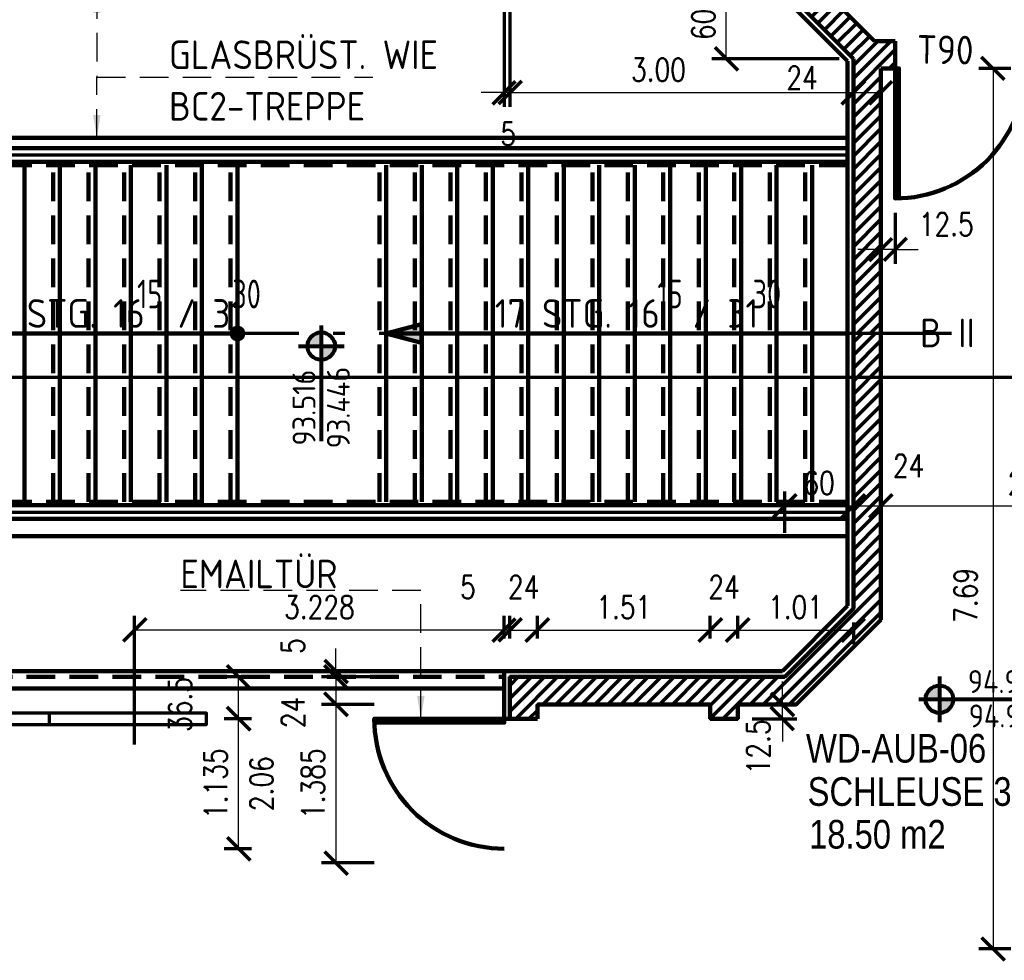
# Model space of a CAD drawing. Header units: metres. Extents: x -21.6 to 59.6, y 15.8 to 46.8.
# Tile 9 of 13: x 27.9 to 36.5, y 21.5 to 29.7. Entities that reach past the tile are written whole.
import ezdxf
from ezdxf.enums import TextEntityAlignment as Align

# ---------------------------------------------------------------- set-up
doc = ezdxf.new("R2010")
doc.units = ezdxf.units.M
doc.linetypes.add('ACAD_ISO10W100', pattern=[18.5, 12, -3, 0.5, -3])
doc.linetypes.add('HIDDEN', pattern=[0.375, 0.25, -0.125])
doc.layers.get('0').update_dxf_attribs({"lineweight": 100})
doc.layers.get('DEFPOINTS').update_dxf_attribs({"lineweight": 0})
for name, color, linetype, lineweight in [('ACHSEN', 8, 'Continuous', 70), ('BEMASSUNG', 7, 'Continuous', 70), ('GBE_Fen_Tuer', 32, 'Continuous', 100), ('GBE_Glas', 8, 'Continuous', 100), ('GBE_Metall', 5, 'Continuous', 70), ('GBE_Treppe_Ansicht', 30, 'Continuous', 100), ('GBE_Wand_Decke_tragend_Ansicht', 7, 'Continuous', 100), ('GBE_Wand_Mauerwerk_Schnitt', 14, 'Continuous', 120), ('GBE_Wand_Mauerwerk_Schraffur', 14, 'Continuous', 70), ('GBE_Wandbelag', 15, 'Continuous', 100), ('NEU_GBE_Raumfläche_Text', 7, 'Continuous', 100), ('NEU_GBE_Raumnummer', 7, 'Continuous', 100), ('RAUMBEZEICH', 7, 'Continuous', 80), ('TEXTE', 7, 'Continuous', 80), ('ZUBEHÖR', 7, 'Continuous', 70)]:
    doc.layers.add(name, color=color, linetype=linetype, lineweight=lineweight)
doc.styles.add('ArialNarrow_2.5mm', font='ARIALN.TTF', dxfattribs={"height": 0.0025})
doc.styles.add('ISOCP', font='isocp.shx')
doc.styles.add('Kar_100_2.5mm', font='ARIALN.TTF', dxfattribs={"height": 0.25})
doc.styles.add('ROMANS', font='romans.shx', dxfattribs={"width": 0.8})
doc.dimstyles.new('DIMENSION', dxfattribs={"dimtxt": 0.2, "dimasz": 0.2, "dimexe": 0.125, "dimexo": 0.125, "dimgap": 0.1, "dimtad": 1, "dimzin": 4, "dimdsep": 46, "dimtxsty": 'ROMANS', "dimblk": 'OBLIQUE', "dimcen": 0.125, "dimclrd": 256, "dimclre": 256, "dimadec": 0, "dimazin": 0, "dimtfac": 1, "dimtmove": 2, "dimatfit": 3, "dimldrblk": 'OBLIQUE', "dimfxl": 1, "dimtolj": 1, "dimtzin": 4, "dimarcsym": 0})
doc.dimstyles.new('DIMENSION-1', dxfattribs={"dimtxt": 0.2, "dimasz": 0.2, "dimexe": 0.125, "dimexo": 0.125, "dimgap": 0.1, "dimtad": 1, "dimdec": 0, "dimlfac": 100, "dimzin": 4, "dimdsep": 46, "dimtxsty": 'ROMANS', "dimblk": 'OBLIQUE', "dimcen": 0.125, "dimclrd": 256, "dimclre": 256, "dimadec": 0, "dimazin": 0, "dimtfac": 1, "dimtdec": 0, "dimtmove": 2, "dimatfit": 3, "dimldrblk": 'OBLIQUE', "dimfxl": 1, "dimtolj": 1, "dimtzin": 4, "dimarcsym": 0})
doc.dimstyles.new('LEADER', dxfattribs={"dimtxt": 0.25, "dimasz": 0.2, "dimexe": 0.125, "dimexo": 0.125, "dimgap": 0.125, "dimtad": 1, "dimzin": 2, "dimdsep": 46, "dimtxsty": 'ISOCP', "dimcen": 0.09, "dimclrd": 256, "dimclre": 256, "dimadec": 0, "dimazin": 0, "dimtfac": 1, "dimtmove": 0, "dimatfit": 3, "dimfxl": 1, "dimtolj": 1, "dimtzin": 2, "dimarcsym": 0})

# ---------------------------------------------------------------- blocks, each defined once
blk = doc.blocks.new('_OBLIQUE')
at = {"color": 0, "linetype": 'ByBlock'}
blk.add_line((-0.5, -0.5), (0.5, 0.5), dxfattribs=at)
blk = doc.blocks.new('*D237')
at = {"layer": 'BEMASSUNG', "transparency": 16777216}
for p, q in [((33.9232, 24.272), (33.9232, 24.472)), ((34.1632, 24.272), (34.1632, 24.472))]:
    blk.add_line(p, q, dxfattribs=at)
at = {"layer": 'BEMASSUNG', "lineweight": -2, "transparency": 16777216}
blk.add_line((33.9232, 24.347), (34.1632, 24.347), dxfattribs=at)
at = {"layer": 'DEFPOINTS', "color": 0, "transparency": 16777216}
for p in [(34.1632, 24.347), (33.9232, 24.147), (34.1632, 24.147)]:
    blk.add_point(p, dxfattribs=at)
at = {"layer": 'BEMASSUNG', "lineweight": -2, "transparency": 16777216, "xscale": 0.2, "yscale": 0.2, "zscale": 0.2, "rotation": 180}
blk.add_blockref('_OBLIQUE', (33.9232, 24.347), dxfattribs=at)
at = {"layer": 'BEMASSUNG', "lineweight": -2, "transparency": 16777216, "xscale": 0.2, "yscale": 0.2, "zscale": 0.2}
blk.add_blockref('_OBLIQUE', (34.1632, 24.347), dxfattribs=at)
at = {"layer": 'BEMASSUNG', "color": 0, "transparency": 16777216, "insert": (34.0432, 24.722), "char_height": 0.2, "attachment_point": 5, "style": 'ROMANS'}
blk.add_mtext('\\A1;\\H1x;\\W0.8;24', dxfattribs=at)
blk = doc.blocks.new('*D239')
at = {"layer": 'BEMASSUNG', "transparency": 16777216}
for p, q in [((34.1632, 24.272), (34.1632, 24.472)), ((35.1732, 24.4114), (35.1732, 24.222))]:
    blk.add_line(p, q, dxfattribs=at)
at = {"layer": 'BEMASSUNG', "lineweight": -2, "transparency": 16777216}
blk.add_line((34.1632, 24.347), (35.1732, 24.347), dxfattribs=at)
at = {"layer": 'DEFPOINTS', "color": 0, "transparency": 16777216}
for p in [(35.1732, 24.5364), (35.1732, 24.347), (34.1632, 24.147)]:
    blk.add_point(p, dxfattribs=at)
at = {"layer": 'BEMASSUNG', "lineweight": -2, "transparency": 16777216, "xscale": 0.2, "yscale": 0.2, "zscale": 0.2, "rotation": 180}
blk.add_blockref('_OBLIQUE', (34.1632, 24.347), dxfattribs=at)
at = {"layer": 'BEMASSUNG', "lineweight": -2, "transparency": 16777216, "xscale": 0.2, "yscale": 0.2, "zscale": 0.2}
blk.add_blockref('_OBLIQUE', (35.1732, 24.347), dxfattribs=at)
at = {"layer": 'BEMASSUNG', "color": 0, "transparency": 16777216, "insert": (34.6682, 24.547), "char_height": 0.2, "attachment_point": 5, "style": 'ROMANS'}
blk.add_mtext('\\A1;\\H1x;\\W0.8;1.01', dxfattribs=at)
blk = doc.blocks.new('*D241')
at = {"layer": 'BEMASSUNG', "transparency": 16777216}
for p, q in [((32.1732, 24.272), (32.1732, 24.472)), ((32.4132, 24.272), (32.4132, 24.472))]:
    blk.add_line(p, q, dxfattribs=at)
at = {"layer": 'BEMASSUNG', "lineweight": -2, "transparency": 16777216}
blk.add_line((32.1732, 24.347), (32.4132, 24.347), dxfattribs=at)
at = {"layer": 'DEFPOINTS', "color": 0, "transparency": 16777216}
for p in [(32.4132, 24.347), (32.1732, 24.147), (32.4132, 24.147)]:
    blk.add_point(p, dxfattribs=at)
at = {"layer": 'BEMASSUNG', "lineweight": -2, "transparency": 16777216, "xscale": 0.2, "yscale": 0.2, "zscale": 0.2, "rotation": 180}
blk.add_blockref('_OBLIQUE', (32.1732, 24.347), dxfattribs=at)
at = {"layer": 'BEMASSUNG', "lineweight": -2, "transparency": 16777216, "xscale": 0.2, "yscale": 0.2, "zscale": 0.2}
blk.add_blockref('_OBLIQUE', (32.4132, 24.347), dxfattribs=at)
at = {"layer": 'BEMASSUNG', "color": 0, "transparency": 16777216, "insert": (32.2932, 24.722), "char_height": 0.2, "attachment_point": 5, "style": 'ROMANS'}
blk.add_mtext('\\A1;\\H1x;\\W0.8;24', dxfattribs=at)
blk = doc.blocks.new('*D243')
at = {"layer": 'BEMASSUNG', "transparency": 16777216}
for p, q in [((32.4132, 24.272), (32.4132, 24.472)), ((33.9232, 24.272), (33.9232, 24.472))]:
    blk.add_line(p, q, dxfattribs=at)
at = {"layer": 'BEMASSUNG', "lineweight": -2, "transparency": 16777216}
blk.add_line((32.4132, 24.347), (33.9232, 24.347), dxfattribs=at)
at = {"layer": 'DEFPOINTS', "color": 0, "transparency": 16777216}
for p in [(33.9232, 24.347), (32.4132, 24.147), (33.9232, 24.147)]:
    blk.add_point(p, dxfattribs=at)
at = {"layer": 'BEMASSUNG', "lineweight": -2, "transparency": 16777216, "xscale": 0.2, "yscale": 0.2, "zscale": 0.2, "rotation": 180}
blk.add_blockref('_OBLIQUE', (32.4132, 24.347), dxfattribs=at)
at = {"layer": 'BEMASSUNG', "lineweight": -2, "transparency": 16777216, "xscale": 0.2, "yscale": 0.2, "zscale": 0.2}
blk.add_blockref('_OBLIQUE', (33.9232, 24.347), dxfattribs=at)
at = {"layer": 'BEMASSUNG', "color": 0, "transparency": 16777216, "insert": (33.1682, 24.547), "char_height": 0.2, "attachment_point": 5, "style": 'ROMANS'}
blk.add_mtext('\\A1;\\H1x;\\W0.8;1.51', dxfattribs=at)
blk = doc.blocks.new('*D245')
at = {"layer": 'BEMASSUNG', "transparency": 16777216}
for p, q in [((32.1232, 24.272), (32.1232, 24.472)), ((32.1732, 24.272), (32.1732, 24.472))]:
    blk.add_line(p, q, dxfattribs=at)
at = {"layer": 'BEMASSUNG', "lineweight": -2, "transparency": 16777216}
for p, q in [((32.1232, 24.347), (31.9232, 24.347)), ((32.1732, 24.347), (32.1232, 24.347)), ((32.1732, 24.347), (32.3732, 24.347))]:
    blk.add_line(p, q, dxfattribs=at)
at = {"layer": 'DEFPOINTS', "color": 0, "transparency": 16777216}
for p in [(32.1232, 24.347), (32.1232, 24.147), (32.1732, 24.147)]:
    blk.add_point(p, dxfattribs=at)
at = {"layer": 'BEMASSUNG', "lineweight": -2, "transparency": 16777216, "xscale": 0.2, "yscale": 0.2, "zscale": 0.2}
blk.add_blockref('_OBLIQUE', (32.1232, 24.347), dxfattribs=at)
at = {"layer": 'BEMASSUNG', "lineweight": -2, "transparency": 16777216, "xscale": 0.2, "yscale": 0.2, "zscale": 0.2, "rotation": 180}
blk.add_blockref('_OBLIQUE', (32.1732, 24.347), dxfattribs=at)
at = {"layer": 'BEMASSUNG', "color": 0, "transparency": 16777216, "insert": (31.8066, 24.722), "char_height": 0.2, "attachment_point": 5, "style": 'ROMANS'}
blk.add_mtext('\\A1;\\H1x;\\W0.8;5', dxfattribs=at)
blk = doc.blocks.new('*D247')
at = {"layer": 'BEMASSUNG', "lineweight": -2, "transparency": 16777216}
for p, q in [((34.5532, 23.697), (34.5532, 23.897)), ((34.5532, 23.572), (34.5532, 23.697)), ((34.5532, 23.572), (34.5532, 23.372))]:
    blk.add_line(p, q, dxfattribs=at)
at = {"layer": 'BEMASSUNG', "transparency": 16777216}
for p, q in [((34.2882, 23.697), (34.6782, 23.697)), ((34.2882, 23.572), (34.6782, 23.572))]:
    blk.add_line(p, q, dxfattribs=at)
at = {"layer": 'DEFPOINTS', "color": 0, "transparency": 16777216}
for p in [(34.1632, 23.697), (34.5532, 23.697), (34.1632, 23.572)]:
    blk.add_point(p, dxfattribs=at)
at = {"layer": 'BEMASSUNG', "lineweight": -2, "transparency": 16777216, "xscale": 0.2, "yscale": 0.2, "zscale": 0.2}
for p, rotation in [((34.5532, 23.697), 270), ((34.5532, 23.572), 90)]:
    blk.add_blockref('_OBLIQUE', p, dxfattribs=dict(at, rotation=rotation))
at = {"layer": 'BEMASSUNG', "color": 0, "transparency": 16777216, "insert": (34.3432, 23.3264), "char_height": 0.2, "attachment_point": 5, "rotation": 90, "style": 'ROMANS'}
blk.add_mtext('\\A1;\\H1x;\\W0.8;12.5', dxfattribs=at)
blk = doc.blocks.new('*D249')
at = {"layer": 'BEMASSUNG', "lineweight": -2, "transparency": 16777216}
for p, q in [((30.6532, 23.987), (30.6532, 24.187)), ((30.6532, 23.987), (30.6532, 23.937)), ((30.6532, 23.937), (30.6532, 23.737))]:
    blk.add_line(p, q, dxfattribs=at)
at = {"layer": 'BEMASSUNG', "transparency": 16777216}
for p, q in [((30.9882, 23.987), (30.5282, 23.987)), ((30.9882, 23.937), (30.5282, 23.937))]:
    blk.add_line(p, q, dxfattribs=at)
at = {"layer": 'DEFPOINTS', "color": 0, "transparency": 16777216}
for p in [(30.6532, 23.937), (31.1132, 23.987), (31.1132, 23.937)]:
    blk.add_point(p, dxfattribs=at)
at = {"layer": 'BEMASSUNG', "lineweight": -2, "transparency": 16777216, "xscale": 0.2, "yscale": 0.2, "zscale": 0.2}
for p, rotation in [((30.6532, 23.987), 270), ((30.6532, 23.937), 90)]:
    blk.add_blockref('_OBLIQUE', p, dxfattribs=dict(at, rotation=rotation))
at = {"layer": 'BEMASSUNG', "color": 0, "transparency": 16777216, "insert": (30.2782, 24.2064), "char_height": 0.2, "attachment_point": 5, "rotation": 90, "style": 'ROMANS'}
blk.add_mtext('\\A1;\\H1x;\\W0.8;5', dxfattribs=at)
blk = doc.blocks.new('*D251')
at = {"layer": 'BEMASSUNG', "transparency": 16777216}
for p, q in [((30.9882, 23.937), (30.5282, 23.937)), ((30.9882, 23.697), (30.5282, 23.697))]:
    blk.add_line(p, q, dxfattribs=at)
at = {"layer": 'BEMASSUNG', "lineweight": -2, "transparency": 16777216}
blk.add_line((30.6532, 23.937), (30.6532, 23.697), dxfattribs=at)
at = {"layer": 'DEFPOINTS', "color": 0, "transparency": 16777216}
for p in [(31.1132, 23.937), (30.6532, 23.697), (31.1132, 23.697)]:
    blk.add_point(p, dxfattribs=at)
at = {"layer": 'BEMASSUNG', "lineweight": -2, "transparency": 16777216, "xscale": 0.2, "yscale": 0.2, "zscale": 0.2}
for p, rotation in [((30.6532, 23.937), 90), ((30.6532, 23.697), 270)]:
    blk.add_blockref('_OBLIQUE', p, dxfattribs=dict(at, rotation=rotation))
at = {"layer": 'BEMASSUNG', "color": 0, "transparency": 16777216, "insert": (30.2782, 23.6264), "char_height": 0.2, "attachment_point": 5, "rotation": 90, "style": 'ROMANS'}
blk.add_mtext('\\A1;\\H1x;\\W0.8;24', dxfattribs=at)
blk = doc.blocks.new('*D253')
at = {"layer": 'BEMASSUNG', "transparency": 16777216}
for p, q in [((30.9882, 23.697), (30.5282, 23.697)), ((30.9882, 22.312), (30.5282, 22.312))]:
    blk.add_line(p, q, dxfattribs=at)
at = {"layer": 'BEMASSUNG', "lineweight": -2, "transparency": 16777216}
blk.add_line((30.6532, 23.697), (30.6532, 22.312), dxfattribs=at)
at = {"layer": 'DEFPOINTS', "color": 0, "transparency": 16777216}
for p in [(31.1132, 23.697), (30.6532, 22.312), (31.1132, 22.312)]:
    blk.add_point(p, dxfattribs=at)
at = {"layer": 'BEMASSUNG', "lineweight": -2, "transparency": 16777216, "xscale": 0.2, "yscale": 0.2, "zscale": 0.2}
for p, rotation in [((30.6532, 23.697), 90), ((30.6532, 22.312), 270)]:
    blk.add_blockref('_OBLIQUE', p, dxfattribs=dict(at, rotation=rotation))
at = {"layer": 'BEMASSUNG', "color": 0, "transparency": 16777216, "insert": (30.4532, 23.0045), "char_height": 0.2, "attachment_point": 5, "rotation": 90, "style": 'ROMANS'}
blk.add_mtext('\\A1;\\H1x;\\W0.8;1.385', dxfattribs=at)
blk = doc.blocks.new('*D255')
at = {"layer": 'BEMASSUNG', "transparency": 16777216}
for p, q in [((29.9157, 23.572), (29.6782, 23.572)), ((29.9157, 22.437), (29.6782, 22.437))]:
    blk.add_line(p, q, dxfattribs=at)
at = {"layer": 'BEMASSUNG', "lineweight": -2, "transparency": 16777216}
blk.add_line((29.8032, 22.437), (29.8032, 23.572), dxfattribs=at)
at = {"layer": 'DEFPOINTS', "color": 0, "transparency": 16777216}
for p in [(29.8032, 23.572), (30.0407, 23.572), (30.0407, 22.437)]:
    blk.add_point(p, dxfattribs=at)
at = {"layer": 'BEMASSUNG', "lineweight": -2, "transparency": 16777216, "xscale": 0.2, "yscale": 0.2, "zscale": 0.2}
for p, rotation in [((29.8032, 23.572), 90), ((29.8032, 22.437), 270)]:
    blk.add_blockref('_OBLIQUE', p, dxfattribs=dict(at, rotation=rotation))
at = {"layer": 'BEMASSUNG', "color": 0, "transparency": 16777216, "char_height": 0.2, "attachment_point": 5, "rotation": 90, "style": 'ROMANS'}
for s, insert in [('\\A1;\\H1x;\\W0.8;1.135', (29.6032, 23.0045)), ('\\A1;\\H1x;\\W0.8;2.06', (30.0032, 23.0045))]:
    blk.add_mtext(s, dxfattribs=dict(at, insert=insert))
blk = doc.blocks.new('*D257')
at = {"layer": 'BEMASSUNG', "transparency": 16777216}
for p, q in [((29.9157, 23.937), (29.6782, 23.937)), ((29.9157, 23.572), (29.6782, 23.572))]:
    blk.add_line(p, q, dxfattribs=at)
at = {"layer": 'BEMASSUNG', "lineweight": -2, "transparency": 16777216}
blk.add_line((29.8032, 23.572), (29.8032, 23.937), dxfattribs=at)
at = {"layer": 'DEFPOINTS', "color": 0, "transparency": 16777216}
for p in [(29.8032, 23.937), (30.0407, 23.937), (30.0407, 23.572)]:
    blk.add_point(p, dxfattribs=at)
at = {"layer": 'BEMASSUNG', "lineweight": -2, "transparency": 16777216, "xscale": 0.2, "yscale": 0.2, "zscale": 0.2}
for p, rotation in [((29.8032, 23.937), 90), ((29.8032, 23.572), 270)]:
    blk.add_blockref('_OBLIQUE', p, dxfattribs=dict(at, rotation=rotation))
at = {"layer": 'BEMASSUNG', "color": 0, "transparency": 16777216, "insert": (29.2932, 23.6964), "char_height": 0.2, "attachment_point": 5, "rotation": 90, "style": 'ROMANS'}
blk.add_mtext('\\A1;\\H1x;\\W0.8;36.5', dxfattribs=at)
blk = doc.blocks.new('*D261')
at = {"layer": 'BEMASSUNG', "transparency": 16777216}
for p, q in [((35.1732, 25.2161), (35.1732, 25.5561)), ((35.4132, 25.2161), (35.4132, 25.5561))]:
    blk.add_line(p, q, dxfattribs=at)
at = {"layer": 'BEMASSUNG', "lineweight": -2, "transparency": 16777216}
blk.add_line((35.1732, 25.4311), (35.4132, 25.4311), dxfattribs=at)
at = {"layer": 'DEFPOINTS', "color": 0, "transparency": 16777216}
for p in [(35.4132, 25.4311), (35.1732, 25.0911), (35.4132, 25.0911)]:
    blk.add_point(p, dxfattribs=at)
at = {"layer": 'BEMASSUNG', "lineweight": -2, "transparency": 16777216, "xscale": 0.2, "yscale": 0.2, "zscale": 0.2, "rotation": 180}
blk.add_blockref('_OBLIQUE', (35.1732, 25.4311), dxfattribs=at)
at = {"layer": 'BEMASSUNG', "lineweight": -2, "transparency": 16777216, "xscale": 0.2, "yscale": 0.2, "zscale": 0.2}
blk.add_blockref('_OBLIQUE', (35.4132, 25.4311), dxfattribs=at)
at = {"layer": 'BEMASSUNG', "color": 0, "transparency": 16777216, "insert": (35.6555, 25.7816), "char_height": 0.2, "attachment_point": 5, "style": 'ROMANS'}
blk.add_mtext('\\A1;\\H1x;\\W0.8;24', dxfattribs=at)
blk = doc.blocks.new('*D263')
at = {"layer": 'BEMASSUNG', "transparency": 16777216}
for p, q in [((35.4132, 25.2161), (35.4132, 25.5561)), ((37.6732, 25.2161), (37.6732, 25.5561))]:
    blk.add_line(p, q, dxfattribs=at)
at = {"layer": 'BEMASSUNG', "lineweight": -2, "transparency": 16777216}
blk.add_line((35.4132, 25.4311), (37.6732, 25.4311), dxfattribs=at)
at = {"layer": 'DEFPOINTS', "color": 0, "transparency": 16777216}
for p in [(37.6732, 25.4311), (35.4132, 25.0911), (37.6732, 25.0911)]:
    blk.add_point(p, dxfattribs=at)
at = {"layer": 'BEMASSUNG', "lineweight": -2, "transparency": 16777216, "xscale": 0.2, "yscale": 0.2, "zscale": 0.2, "rotation": 180}
blk.add_blockref('_OBLIQUE', (35.4132, 25.4311), dxfattribs=at)
at = {"layer": 'BEMASSUNG', "lineweight": -2, "transparency": 16777216, "xscale": 0.2, "yscale": 0.2, "zscale": 0.2}
blk.add_blockref('_OBLIQUE', (37.6732, 25.4311), dxfattribs=at)
at = {"layer": 'BEMASSUNG', "color": 0, "transparency": 16777216, "insert": (36.7611, 25.6311), "char_height": 0.2, "attachment_point": 5, "style": 'ROMANS'}
blk.add_mtext('\\A1;\\H1x;\\W0.8;2.26', dxfattribs=at)
blk = doc.blocks.new('*D267')
at = {"layer": 'BEMASSUNG', "transparency": 16777216}
for p, q in [((36.5482, 29.2519), (36.2682, 29.2519)), ((36.5482, 21.562), (36.2682, 21.562))]:
    blk.add_line(p, q, dxfattribs=at)
at = {"layer": 'BEMASSUNG', "lineweight": -2, "transparency": 16777216}
blk.add_line((36.3932, 29.2519), (36.3932, 21.562), dxfattribs=at)
at = {"layer": 'DEFPOINTS', "color": 0, "transparency": 16777216}
for p in [(36.6732, 29.2519), (36.3932, 21.562), (36.6732, 21.562)]:
    blk.add_point(p, dxfattribs=at)
at = {"layer": 'BEMASSUNG', "lineweight": -2, "transparency": 16777216, "xscale": 0.2, "yscale": 0.2, "zscale": 0.2}
for p, rotation in [((36.3932, 29.2519), 90), ((36.3932, 21.562), 270)]:
    blk.add_blockref('_OBLIQUE', p, dxfattribs=dict(at, rotation=rotation))
at = {"layer": 'BEMASSUNG', "color": 0, "transparency": 16777216, "insert": (36.1532, 24.6497), "char_height": 0.2, "attachment_point": 5, "rotation": 90, "style": 'ROMANS'}
blk.add_mtext('\\A1;\\H1x;\\W0.8;7.69', dxfattribs=at)
blk = doc.blocks.new('*D281')
at = {"layer": 'BEMASSUNG', "transparency": 16777216}
for p, q in [((35.4132, 27.9919), (35.4132, 27.5461)), ((35.5382, 27.9919), (35.5382, 27.5461))]:
    blk.add_line(p, q, dxfattribs=at)
at = {"layer": 'BEMASSUNG', "lineweight": -2, "transparency": 16777216}
for p, q in [((35.4132, 27.6711), (35.2132, 27.6711)), ((35.5382, 27.6711), (35.4132, 27.6711)), ((35.5382, 27.6711), (35.7382, 27.6711))]:
    blk.add_line(p, q, dxfattribs=at)
at = {"layer": 'DEFPOINTS', "color": 0, "transparency": 16777216}
for p in [(35.4132, 28.1169), (35.5382, 28.1169), (35.4132, 27.6711)]:
    blk.add_point(p, dxfattribs=at)
at = {"layer": 'BEMASSUNG', "lineweight": -2, "transparency": 16777216, "xscale": 0.2, "yscale": 0.2, "zscale": 0.2}
blk.add_blockref('_OBLIQUE', (35.4132, 27.6711), dxfattribs=at)
at = {"layer": 'BEMASSUNG', "lineweight": -2, "transparency": 16777216, "xscale": 0.2, "yscale": 0.2, "zscale": 0.2, "rotation": 180}
blk.add_blockref('_OBLIQUE', (35.5382, 27.6711), dxfattribs=at)
at = {"layer": 'BEMASSUNG', "color": 0, "transparency": 16777216, "insert": (35.9846, 27.8911), "char_height": 0.2, "attachment_point": 5, "style": 'ROMANS'}
blk.add_mtext('\\A1;\\H1x;\\W0.8;12.5', dxfattribs=at)
blk = doc.blocks.new('*D283')
at = {"layer": 'BEMASSUNG', "transparency": 16777216}
for p, q in [((34.5737, 25.1961), (34.5737, 25.5561)), ((35.1732, 25.2161), (35.1732, 25.5561))]:
    blk.add_line(p, q, dxfattribs=at)
at = {"layer": 'BEMASSUNG', "lineweight": -2, "transparency": 16777216}
blk.add_line((34.5737, 25.4311), (35.1732, 25.4311), dxfattribs=at)
at = {"layer": 'DEFPOINTS', "color": 0, "transparency": 16777216}
for p in [(35.1732, 25.4311), (34.5737, 25.0711), (35.1732, 25.0911)]:
    blk.add_point(p, dxfattribs=at)
at = {"layer": 'BEMASSUNG', "lineweight": -2, "transparency": 16777216, "xscale": 0.2, "yscale": 0.2, "zscale": 0.2, "rotation": 180}
blk.add_blockref('_OBLIQUE', (34.5737, 25.4311), dxfattribs=at)
at = {"layer": 'BEMASSUNG', "lineweight": -2, "transparency": 16777216, "xscale": 0.2, "yscale": 0.2, "zscale": 0.2}
blk.add_blockref('_OBLIQUE', (35.1732, 25.4311), dxfattribs=at)
at = {"layer": 'BEMASSUNG', "color": 0, "transparency": 16777216, "insert": (34.8735, 25.6311), "char_height": 0.2, "attachment_point": 5, "style": 'ROMANS'}
blk.add_mtext('\\A1;\\H1x;\\W0.8;60', dxfattribs=at)
blk = doc.blocks.new('*D285')
at = {"layer": 'BEMASSUNG', "transparency": 16777216}
for p, q in [((32.1232, 29.762), (32.1232, 28.9161)), ((32.1732, 29.812), (32.1732, 28.9161))]:
    blk.add_line(p, q, dxfattribs=at)
at = {"layer": 'BEMASSUNG', "lineweight": -2, "transparency": 16777216}
for p, q in [((32.1232, 29.0411), (31.9232, 29.0411)), ((32.1732, 29.0411), (32.1232, 29.0411)), ((32.1732, 29.0411), (32.3732, 29.0411))]:
    blk.add_line(p, q, dxfattribs=at)
at = {"layer": 'DEFPOINTS', "color": 0, "transparency": 16777216}
for p in [(32.1732, 29.937), (32.1232, 29.887), (32.1232, 29.0411)]:
    blk.add_point(p, dxfattribs=at)
at = {"layer": 'BEMASSUNG', "lineweight": -2, "transparency": 16777216, "xscale": 0.2, "yscale": 0.2, "zscale": 0.2}
blk.add_blockref('_OBLIQUE', (32.1232, 29.0411), dxfattribs=at)
at = {"layer": 'BEMASSUNG', "lineweight": -2, "transparency": 16777216, "xscale": 0.2, "yscale": 0.2, "zscale": 0.2, "rotation": 180}
blk.add_blockref('_OBLIQUE', (32.1732, 29.0411), dxfattribs=at)
at = {"layer": 'BEMASSUNG', "color": 0, "transparency": 16777216, "insert": (32.1596, 28.6816), "char_height": 0.2, "attachment_point": 5, "style": 'ROMANS'}
blk.add_mtext('\\A1;\\H1x;\\W0.8;5', dxfattribs=at)
blk = doc.blocks.new('*D287')
at = {"layer": 'BEMASSUNG', "transparency": 16777216}
for p, q in [((32.1732, 29.812), (32.1732, 28.9161)), ((35.1732, 29.2126), (35.1732, 28.9161))]:
    blk.add_line(p, q, dxfattribs=at)
at = {"layer": 'BEMASSUNG', "lineweight": -2, "transparency": 16777216}
blk.add_line((32.1732, 29.0411), (35.1732, 29.0411), dxfattribs=at)
at = {"layer": 'DEFPOINTS', "color": 0, "transparency": 16777216}
for p in [(32.1732, 29.937), (35.1732, 29.3376), (35.1732, 29.0411)]:
    blk.add_point(p, dxfattribs=at)
at = {"layer": 'BEMASSUNG', "lineweight": -2, "transparency": 16777216, "xscale": 0.2, "yscale": 0.2, "zscale": 0.2, "rotation": 180}
blk.add_blockref('_OBLIQUE', (32.1732, 29.0411), dxfattribs=at)
at = {"layer": 'BEMASSUNG', "lineweight": -2, "transparency": 16777216, "xscale": 0.2, "yscale": 0.2, "zscale": 0.2}
blk.add_blockref('_OBLIQUE', (35.1732, 29.0411), dxfattribs=at)
at = {"layer": 'BEMASSUNG', "color": 0, "transparency": 16777216, "insert": (33.4711, 29.2411), "char_height": 0.2, "attachment_point": 5, "style": 'ROMANS'}
blk.add_mtext('\\A1;\\H1x;\\W0.8;3.00', dxfattribs=at)
blk = doc.blocks.new('*D289')
at = {"layer": 'BEMASSUNG', "transparency": 16777216}
for p, q in [((35.1732, 29.2126), (35.1732, 28.9161)), ((35.4132, 29.1269), (35.4132, 28.9161))]:
    blk.add_line(p, q, dxfattribs=at)
at = {"layer": 'BEMASSUNG', "lineweight": -2, "transparency": 16777216}
blk.add_line((35.1732, 29.0411), (35.4132, 29.0411), dxfattribs=at)
at = {"layer": 'DEFPOINTS', "color": 0, "transparency": 16777216}
for p in [(35.1732, 29.3376), (35.4132, 29.2519), (35.4132, 29.0411)]:
    blk.add_point(p, dxfattribs=at)
at = {"layer": 'BEMASSUNG', "lineweight": -2, "transparency": 16777216, "xscale": 0.2, "yscale": 0.2, "zscale": 0.2, "rotation": 180}
blk.add_blockref('_OBLIQUE', (35.1732, 29.0411), dxfattribs=at)
at = {"layer": 'BEMASSUNG', "lineweight": -2, "transparency": 16777216, "xscale": 0.2, "yscale": 0.2, "zscale": 0.2}
blk.add_blockref('_OBLIQUE', (35.4132, 29.0411), dxfattribs=at)
at = {"layer": 'BEMASSUNG', "color": 0, "transparency": 16777216, "insert": (34.7255, 29.1711), "char_height": 0.2, "attachment_point": 5, "style": 'ROMANS'}
blk.add_mtext('\\A1;\\H1x;\\W0.8;24', dxfattribs=at)
blk = doc.blocks.new('*D291')
at = {"layer": 'BEMASSUNG', "transparency": 16777216}
for p, q in [((34.4487, 29.937), (33.9382, 29.937)), ((35.0482, 29.3376), (33.9382, 29.3376))]:
    blk.add_line(p, q, dxfattribs=at)
at = {"layer": 'BEMASSUNG', "lineweight": -2, "transparency": 16777216}
blk.add_line((34.0632, 29.3376), (34.0632, 29.937), dxfattribs=at)
at = {"layer": 'DEFPOINTS', "color": 0, "transparency": 16777216}
for p in [(34.0632, 29.937), (34.5737, 29.937), (35.1732, 29.3376)]:
    blk.add_point(p, dxfattribs=at)
at = {"layer": 'BEMASSUNG', "lineweight": -2, "transparency": 16777216, "xscale": 0.2, "yscale": 0.2, "zscale": 0.2}
for p, rotation in [((34.0632, 29.937), 90), ((34.0632, 29.3376), 270)]:
    blk.add_blockref('_OBLIQUE', p, dxfattribs=dict(at, rotation=rotation))
at = {"layer": 'BEMASSUNG', "color": 0, "transparency": 16777216, "insert": (33.8632, 29.6373), "char_height": 0.2, "attachment_point": 5, "rotation": 90, "style": 'ROMANS'}
blk.add_mtext('\\A1;\\H1x;\\W0.8;60', dxfattribs=at)
blk = doc.blocks.new('*D293')
at = {"layer": 'BEMASSUNG', "transparency": 16777216}
for p, q in [((28.8952, 23.3461), (28.8952, 24.472)), ((32.1232, 24.272), (32.1232, 24.472))]:
    blk.add_line(p, q, dxfattribs=at)
at = {"layer": 'BEMASSUNG', "lineweight": -2, "transparency": 16777216}
blk.add_line((32.1232, 24.347), (28.8952, 24.347), dxfattribs=at)
at = {"layer": 'DEFPOINTS', "color": 0, "transparency": 16777216}
for p in [(28.8952, 24.347), (32.1232, 24.147), (28.8952, 23.2211)]:
    blk.add_point(p, dxfattribs=at)
at = {"layer": 'BEMASSUNG', "lineweight": -2, "transparency": 16777216, "xscale": 0.2, "yscale": 0.2, "zscale": 0.2, "rotation": 180}
blk.add_blockref('_OBLIQUE', (28.8952, 24.347), dxfattribs=at)
at = {"layer": 'BEMASSUNG', "lineweight": -2, "transparency": 16777216, "xscale": 0.2, "yscale": 0.2, "zscale": 0.2}
blk.add_blockref('_OBLIQUE', (32.1232, 24.347), dxfattribs=at)
at = {"layer": 'BEMASSUNG', "color": 0, "transparency": 16777216, "insert": (30.5092, 24.547), "char_height": 0.2, "attachment_point": 5, "style": 'ROMANS'}
blk.add_mtext('\\A1;\\H1x;\\W0.8;3.228', dxfattribs=at)

msp = doc.modelspace()

# ---------------------------------------------------------------- hatches: boundary and pattern name
at = {"layer": 'GBE_Treppe_Ansicht'}
msp.add_hatch(color=256, dxfattribs=at).paths.add_polyline_path([(31.4023, 26.8542), (31.0932, 26.937), (31.4023, 27.0198)])
h = msp.add_hatch(color=256, dxfattribs=at)
edge = h.paths.add_edge_path(flags=16)
edge.add_line((29.7432, 26.937), (29.7932, 26.937))
edge.add_line((29.7932, 26.937), (29.7432, 26.937))
edge.add_arc((29.7932, 26.937), 0.05, 0, 360)
at = {"layer": 'GBE_Wand_Mauerwerk_Schraffur'}
h = msp.add_hatch(dxfattribs=at)
h.set_pattern_fill('HATCH', color=256, style=0, pattern_type=2)
h.set_pattern_definition([(45, (31.75339, 32.08118), (-0.0565685, 0.0565685), [])])
h.paths.add_polyline_path([(34.6732, 30.177), (33.7882, 30.177), (33.7882, 32.177), (33.4132, 32.177), (32.4132, 32.177), (32.4132, 33.2433), (32.1732, 33.2433), (32.1732, 31.9014), (30.9745, 33.1001), (30.8048, 32.9304), (32.1732, 31.562), (32.1732, 30.8732), (32.1732, 29.937), (34.5737, 29.937), (35.1732, 29.3376), (35.1732, 26.937), (35.4132, 26.937), (35.4132, 29.2519), (35.5382, 29.2519), (35.5382, 29.4919), (35.3583, 29.4919), (34.9006, 29.9496)])
h.paths.add_polyline_path([(32.4132, 31.062), (33.0432, 31.062), (33.6732, 31.062), (33.6732, 30.177), (32.4132, 30.177), (32.4132, 30.8732)], flags=16)
h.paths.add_polyline_path([(32.4132, 31.177), (32.4132, 32.062), (33.6732, 32.062), (33.6732, 31.177), (33.0432, 31.177)], flags=16)
h = msp.add_hatch(dxfattribs=at)
h.set_pattern_fill('HATCH', color=256, style=0, pattern_type=2)
h.set_pattern_definition([(45, (33.92218, 23.79965), (-0.0565685, 0.0565685), [])])
h.paths.add_polyline_path([(32.4132, 23.572), (32.4132, 23.697), (33.9232, 23.697), (33.9232, 23.572), (34.1632, 23.572), (34.1632, 23.697), (34.6732, 23.697), (34.9632, 23.987), (35.4132, 24.437), (35.4132, 26.937), (35.1732, 26.937), (35.1732, 24.5364), (34.5737, 23.937), (32.1732, 23.937), (32.1732, 23.572)])
at = {"layer": 'TEXTE'}
h = msp.add_hatch(color=256, dxfattribs=at)
h.paths.add_polyline_path([(30.6451, 26.827), (30.5251, 26.827), (30.5251, 26.707, 0.414214)])
h.paths.add_polyline_path([(30.5251, 26.947, 0.414214), (30.4051, 26.827), (30.5251, 26.827)])
h = msp.add_hatch(color=256, dxfattribs=at)
h.paths.add_polyline_path([(35.8051, 23.742), (35.9251, 23.742), (35.9251, 23.862, 0.414214)])
h.paths.add_polyline_path([(35.9251, 23.622, 0.414214), (36.0451, 23.742), (35.9251, 23.742)])

# ---------------------------------------------------------------- linework, layer by layer
at = {"lineweight": 70, "flags": 128}
msp.add_lwpolyline([(24.2392, 44.0698), (50.2264, 44.0698), (50.2264, 26.5539), (24.2392, 26.5539), (24.2392, 44.0698)], close=True, dxfattribs=at)
at = {"layer": 'ACHSEN', "linetype": 'ACAD_ISO10W100', "ltscale": 0.1}
msp.add_line((36.0302, 26.937), (6.8132, 26.937), dxfattribs=at)
at = {"layer": 'GBE_Fen_Tuer', "flags": 128}
for points in [[(36.6732, 29.2519, -0.414214), (35.5382, 28.1169), (35.5382, 29.2519), (35.571, 29.2519), (35.571, 28.1174)], [(32.1232, 22.437, -0.414214), (30.9882, 23.572), (32.1232, 23.572), (32.1232, 23.5392), (30.9886, 23.5392)]]:
    msp.add_lwpolyline(points, format="xyb", dxfattribs=at)
at = {"layer": 'GBE_Glas', "linetype": 'HIDDEN'}
msp.add_line((25.7019, 23.937), (32.1232, 23.937), dxfattribs=at)
at = {"layer": 'GBE_Metall'}
for p, q in [((24.9332, 28.497), (35.1232, 28.497)), ((24.9332, 25.377), (35.1232, 25.377))]:
    msp.add_line(p, q, dxfattribs=at)
at = {"layer": 'GBE_Treppe_Ansicht', "linetype": 'HIDDEN'}
for p, q in [((35.1232, 28.407), (27.2532, 28.407)), ((28.1832, 25.467), (28.1832, 28.407)), ((28.4932, 25.467), (28.4932, 28.407)), ((28.8032, 25.467), (28.8032, 28.407)), ((29.1132, 25.467), (29.1132, 28.407)), ((29.4232, 25.467), (29.4232, 28.407)), ((29.7332, 25.467), (29.7332, 28.407)), ((31.0332, 25.467), (31.0332, 28.407)), ((31.3432, 25.467), (31.3432, 28.407)), ((31.6532, 25.467), (31.6532, 28.407)), ((31.9632, 25.467), (31.9632, 28.407)), ((32.2732, 25.467), (32.2732, 28.407)), ((32.5832, 25.467), (32.5832, 28.407)), ((32.8932, 25.467), (32.8932, 28.407)), ((33.2032, 25.467), (33.2032, 28.407)), ((33.5132, 25.467), (33.5132, 28.407)), ((33.8232, 25.467), (33.8232, 28.407)), ((34.1332, 25.467), (34.1332, 28.407)), ((34.4432, 25.467), (34.4432, 28.407)), ((34.7532, 25.467), (34.7532, 28.407)), ((35.1232, 25.467), (27.2532, 25.467))]:
    msp.add_line(p, q, dxfattribs=at)
at = {"layer": 'GBE_Treppe_Ansicht'}
for p, q in [((35.1232, 28.437), (27.3132, 28.437)), ((27.9332, 25.467), (27.9332, 28.407)), ((28.2432, 25.467), (28.2432, 28.407)), ((28.5532, 25.467), (28.5532, 28.407)), ((28.8632, 25.467), (28.8632, 28.407)), ((29.1732, 25.467), (29.1732, 28.407)), ((29.4832, 25.467), (29.4832, 28.407)), ((29.7932, 25.467), (29.7932, 28.407)), ((31.0932, 25.467), (31.0932, 28.407)), ((31.4032, 25.467), (31.4032, 28.407)), ((31.7132, 25.467), (31.7132, 28.407)), ((32.0232, 25.467), (32.0232, 28.407)), ((32.3332, 25.467), (32.3332, 28.407)), ((32.6432, 25.467), (32.6432, 28.407)), ((32.9532, 25.467), (32.9532, 28.407)), ((33.2632, 25.467), (33.2632, 28.407)), ((33.5732, 25.467), (33.5732, 28.407)), ((33.8832, 25.467), (33.8832, 28.407)), ((34.1932, 25.467), (34.1932, 28.407)), ((34.5032, 25.467), (34.5032, 28.407)), ((34.8132, 25.467), (34.8132, 28.407)), ((27.3132, 26.937), (29.7932, 26.937)), ((31.0932, 26.937), (35.1232, 26.937)), ((35.1232, 25.437), (27.3132, 25.437))]:
    msp.add_line(p, q, dxfattribs=at)
at = {"layer": 'GBE_Treppe_Ansicht', "flags": 128}
msp.add_lwpolyline([(31.0932, 26.937), (31.4023, 26.8542), (31.4023, 27.0198), (31.0932, 26.937)], close=True, dxfattribs=at)
at = {"layer": 'GBE_Treppe_Ansicht'}
msp.add_circle((29.7932, 26.937), 0.05, dxfattribs=at)
at = {"layer": 'GBE_Wand_Decke_tragend_Ansicht'}
for p, q in [((25.1732, 28.647), (35.1232, 28.647)), ((25.0232, 28.557), (35.1232, 28.557)), ((25.0232, 25.317), (35.1232, 25.317)), ((25.1732, 25.167), (35.1232, 25.167)), ((25.6604, 23.837), (32.1232, 23.837))]:
    msp.add_line(p, q, dxfattribs=at)
at = {"layer": 'GBE_Wand_Mauerwerk_Schnitt'}
for p, q in [((34.6732, 30.177), (35.3583, 29.4919)), ((34.5737, 29.937), (35.1732, 29.3376)), ((35.3583, 29.4919), (35.5382, 29.4919)), ((35.5382, 29.2519), (35.5382, 29.4919)), ((35.1732, 24.5364), (35.1732, 29.3376)), ((35.4132, 24.437), (35.4132, 29.2519)), ((35.4132, 29.2519), (35.5382, 29.2519)), ((34.5737, 23.937), (35.1732, 24.5364)), ((34.6732, 23.697), (35.4132, 24.437)), ((32.1732, 23.572), (32.1732, 23.937)), ((32.1732, 23.937), (34.5737, 23.937)), ((32.4132, 23.697), (33.9232, 23.697)), ((32.4132, 23.697), (32.4132, 23.572)), ((33.9232, 23.572), (33.9232, 23.697)), ((34.1632, 23.572), (34.1632, 23.697)), ((34.1632, 23.697), (34.6732, 23.697)), ((32.4132, 23.572), (32.1232, 23.572)), ((33.9232, 23.572), (34.1632, 23.572))]:
    msp.add_line(p, q, dxfattribs=at)
at = {"layer": 'GBE_Wand_Mauerwerk_Schraffur', "flags": 128}
msp.add_lwpolyline([(32.4132, 23.572), (32.4132, 23.697), (33.9232, 23.697), (33.9232, 23.572), (34.1632, 23.572), (34.1632, 23.697), (34.6732, 23.697), (34.9632, 23.987), (35.4132, 24.437), (35.4132, 26.937), (35.1732, 26.937), (35.1732, 24.5364), (34.5737, 23.937), (32.1732, 23.937), (32.1732, 23.572), (32.4132, 23.572)], close=True, dxfattribs=at)
at = {"layer": 'GBE_Wandbelag'}
for p, q in [((34.553, 29.887), (35.1232, 29.3169)), ((35.1232, 24.5571), (35.1232, 29.3169)), ((34.553, 23.987), (35.1232, 24.5571)), ((25.7226, 23.987), (34.553, 23.987)), ((32.1232, 23.572), (32.1232, 23.987))]:
    msp.add_line(p, q, dxfattribs=at)
at = {"layer": 'TEXTE'}
for p, q in [((30.5251, 27.007), (30.5251, 25.997)), ((30.3251, 26.827), (30.7251, 26.827)), ((35.9251, 23.942), (35.9251, 23.542)), ((35.7451, 23.742), (36.7551, 23.742))]:
    msp.add_line(p, q, dxfattribs=at)
for centre in [(30.5251, 26.827), (35.9251, 23.742)]:
    msp.add_circle(centre, 0.12, dxfattribs=at)
at = {"layer": 'ZUBEHÖR'}
msp.add_line((28.1482, 23.622), (28.1482, 23.522), dxfattribs=at)
at = {"layer": 'ZUBEHÖR', "flags": 128}
msp.add_lwpolyline([(26.7732, 23.622), (26.7732, 23.522), (29.5232, 23.522), (29.5232, 23.622), (26.7732, 23.622)], close=True, dxfattribs=at)

# ---------------------------------------------------------------- texts
at = {"layer": 'NEU_GBE_Raumfläche_Text', "style": 'ArialNarrow_2.5mm'}
msp.add_text('18.50 m2', height=0.25, dxfattribs=at).set_placement((35.3829, 22.5631), align=Align.MIDDLE_CENTER)
at = {"layer": 'NEU_GBE_Raumnummer', "style": 'ArialNarrow_2.5mm'}
msp.add_text('WD-AUB-06', height=0.25, dxfattribs=at).set_placement((35.5465, 23.3138), align=Align.MIDDLE_CENTER)
at = {"layer": 'RAUMBEZEICH', "style": 'ISOCP'}
for s, p in [('GLASBRÜST. WIE', (29.1951, 29.247)), ('BC2-TREPPE', (29.1951, 28.797)), ('EMAILTÜR', (29.2951, 24.712))]:
    msp.add_text(s, height=0.25, dxfattribs=at).set_placement(p)
at = {"layer": 'TEXTE', "style": 'ISOCP'}
msp.add_text('T90', height=0.25, rotation=359.20961, dxfattribs=at).set_placement((35.7253, 29.2934))
at = {"layer": 'TEXTE', "style": 'ISOCP', "width": 0.8}
for s, p in [('15', (28.9165, 27.157)), ('30', (29.7482, 27.157)), ('15', (33.4615, 27.157)), ('30', (34.2931, 27.157))]:
    msp.add_text(s, height=0.25, dxfattribs=at).set_placement(p)
at = {"layer": 'TEXTE', "style": 'ISOCP'}
for s, p in [('9 STG. 16  / 31', (27.6451, 26.987)), ('17 STG. 16  / 31', (32.0406, 26.987)), ('B II', (35.7551, 26.817))]:
    msp.add_text(s, height=0.25, dxfattribs=at).set_placement(p)
for s, p in [('93.516', (30.3747, 26.2903)), ('93.446', (30.6747, 26.2903))]:
    msp.add_text(s, height=0.2, rotation=90, dxfattribs=at).set_placement(p, align=Align.MIDDLE_CENTER)
for s, p in [('94.95', (36.4648, 23.8968)), ('94.90', (36.4689, 23.5967))]:
    msp.add_text(s, height=0.2, dxfattribs=at).set_placement(p, align=Align.MIDDLE_CENTER)
at = {"layer": 'TEXTE', "style": 'Kar_100_2.5mm'}
msp.add_text('SCHLEUSE 3', height=0.25, dxfattribs=at).set_placement((34.7735, 23.0613), align=Align.TOP_LEFT)

# ---------------------------------------------------------------- dimensions: what is measured, and where the dimension line sits
at = {"layer": 'BEMASSUNG'}
for base, p1, p2, angle, text, dimstyle, override, picture, middle in [((34.0632, 29.937), (35.1732, 29.3376), (34.5737, 29.937), 90, '\\H1x;\\W0.8;<>', 'DIMENSION-1', {"dimlwe": 65535}, '*D291', (33.8632, 29.6373)), ((28.8952, 24.347), (32.1232, 24.147), (28.8952, 23.2211), 180, '\\H1x;\\W0.8;<>', 'DIMENSION', {"dimdec": 3, "dimtdec": 3, "dimlwe": 65535}, '*D293', (30.5092, 24.547)), ((30.6532, 22.312), (31.1132, 23.697), (31.1132, 22.312), 270, '\\H1x;\\W0.8;<>', 'DIMENSION', {"dimdec": 3, "dimtdec": 3, "dimlwe": 65535}, '*D253', (30.4532, 23.0045)), ((29.8032, 23.572), (30.0407, 22.437), (30.0407, 23.572), 90, '\\H1x;\\W0.8;<>\\X\\H1x;\\W0.8;2.06', 'DIMENSION', {"dimdec": 3, "dimpost": '\\X', "dimtdec": 3, "dimlwe": 65535}, '*D255', (29.8032, 23.0045))]:
    dim = msp.add_linear_dim(base=base, p1=p1, p2=p2, angle=angle, text=text, dimstyle=dimstyle, override=override, dxfattribs=at)
    dim.commit()
    dim.dimension.update_dxf_attribs({"geometry": picture, "text_midpoint": middle})
for base, p1, p2, angle, dimstyle, override, picture, middle in [((32.1232, 29.0411), (32.1732, 29.937), (32.1232, 29.887), 180, 'DIMENSION-1', {"dimlwe": 65535}, '*D285', (32.1596, 28.6816)), ((36.3932, 21.562), (36.6732, 29.2519), (36.6732, 21.562), 270, 'DIMENSION', {"dimlwe": 65535}, '*D267', (36.1532, 24.6497)), ((35.4132, 27.6711), (35.5382, 28.1169), (35.4132, 28.1169), 180, 'DIMENSION-1', {"dimdec": 1, "dimtdec": 1, "dimlwe": 65535}, '*D281', (35.9846, 27.8911)), ((32.1232, 24.347), (32.1732, 24.147), (32.1232, 24.147), 180, 'DIMENSION-1', {"dimlwe": 65535}, '*D245', (31.8066, 24.722)), ((30.6532, 23.937), (31.1132, 23.987), (31.1132, 23.937), 270, 'DIMENSION-1', {"dimlwe": 65535}, '*D249', (30.2782, 24.2064)), ((29.8032, 23.937), (30.0407, 23.572), (30.0407, 23.937), 90, 'DIMENSION-1', {"dimdec": 1, "dimtdec": 1, "dimlwe": 65535}, '*D257', (29.2932, 23.6964)), ((30.6532, 23.697), (31.1132, 23.937), (31.1132, 23.697), 270, 'DIMENSION-1', {"dimlwe": 65535}, '*D251', (30.2782, 23.6264)), ((34.5532, 23.697), (34.1632, 23.572), (34.1632, 23.697), 90, 'DIMENSION-1', {"dimdec": 1, "dimtdec": 1, "dimlwe": 65535}, '*D247', (34.3432, 23.3264))]:
    dim = msp.add_linear_dim(base=base, p1=p1, p2=p2, angle=angle, text='\\H1x;\\W0.8;<>', dimstyle=dimstyle, override=override, dxfattribs=at)
    dim.commit()
    dim.dimension.update_dxf_attribs({"geometry": picture, "text_midpoint": middle, "dimtype": 160})
for base, p1, p2, dimstyle, picture, middle in [((35.1732, 29.0411), (32.1732, 29.937), (35.1732, 29.3376), 'DIMENSION', '*D287', (33.4711, 29.2411)), ((35.4132, 29.0411), (35.1732, 29.3376), (35.4132, 29.2519), 'DIMENSION-1', '*D289', (34.7255, 29.1711)), ((35.4132, 25.4311), (35.1732, 25.0911), (35.4132, 25.0911), 'DIMENSION-1', '*D261', (35.6555, 25.7816)), ((37.6732, 25.4311), (35.4132, 25.0911), (37.6732, 25.0911), 'DIMENSION', '*D263', (36.7611, 25.6311))]:
    dim = msp.add_linear_dim(base=base, p1=p1, p2=p2, text='\\H1x;\\W0.8;<>', dimstyle=dimstyle, override={"dimlwe": 65535}, dxfattribs=at)
    dim.commit()
    dim.dimension.update_dxf_attribs({"geometry": picture, "text_midpoint": middle, "dimtype": 160})
for base, p1, p2, dimstyle, picture, middle in [((35.1732, 25.4311), (34.5737, 25.0711), (35.1732, 25.0911), 'DIMENSION-1', '*D283', (34.8735, 25.6311)), ((32.4132, 24.347), (32.1732, 24.147), (32.4132, 24.147), 'DIMENSION-1', '*D241', (32.2932, 24.722)), ((34.1632, 24.347), (33.9232, 24.147), (34.1632, 24.147), 'DIMENSION-1', '*D237', (34.0432, 24.722)), ((33.9232, 24.347), (32.4132, 24.147), (33.9232, 24.147), 'DIMENSION', '*D243', (33.1682, 24.547)), ((35.1732, 24.347), (34.1632, 24.147), (35.1732, 24.5364), 'DIMENSION', '*D239', (34.6682, 24.547))]:
    dim = msp.add_linear_dim(base=base, p1=p1, p2=p2, text='\\H1x;\\W0.8;<>', dimstyle=dimstyle, override={"dimlwe": 65535}, dxfattribs=at)
    dim.commit()
    dim.dimension.update_dxf_attribs({"geometry": picture, "text_midpoint": middle})

# ---------------------------------------------------------------- leaders
at = {"layer": 'TEXTE', "linetype": 'HIDDEN'}
for points in [[(28.5651, 29.937), (28.5651, 29.177), (30.9751, 29.177)], [(28.5651, 28.647), (28.5651, 29.177)], [(31.3951, 23.572), (31.3951, 24.692), (29.2951, 24.692)]]:
    msp.add_leader(points, dimstyle='LEADER', override={"dimclrd": 0}, dxfattribs=at)

doc.saveas('drawing.dxf')
